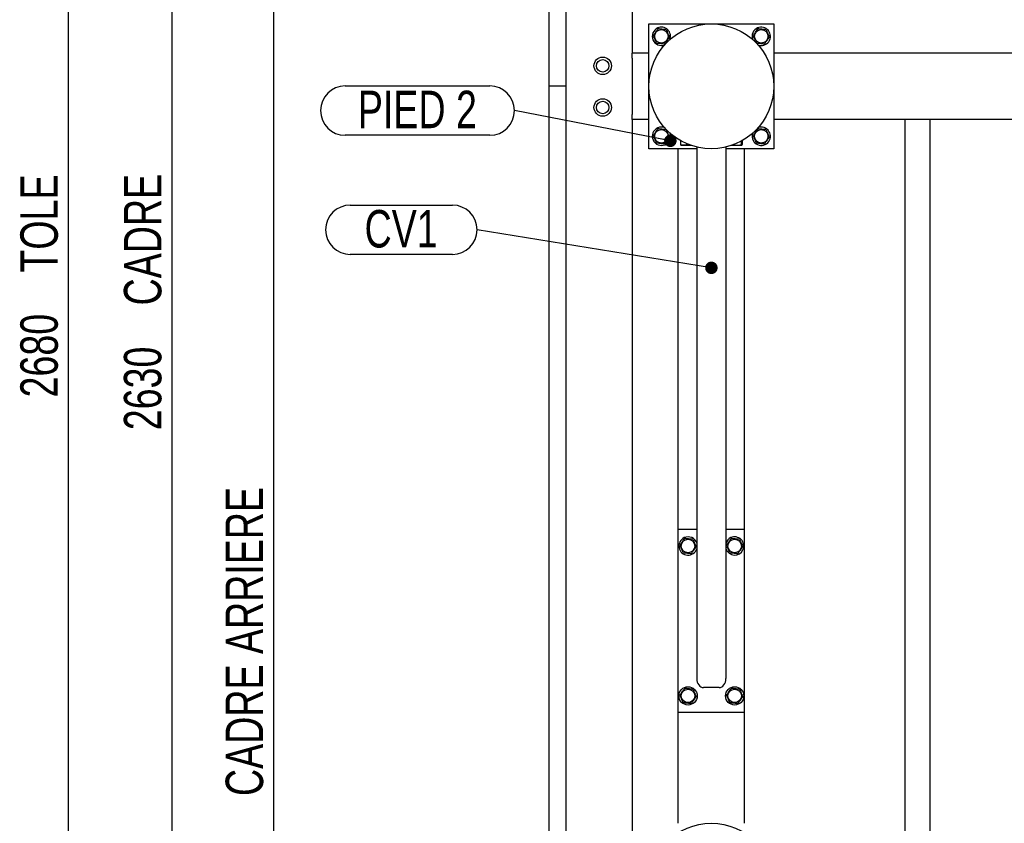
# Model space of a CAD drawing. Header units: millimetres. Extents: x 5 to 589, y 5 to 415.
# Tile 5 of 71: x 285 to 364, y 93 to 158. Entities that reach past the tile are written whole.
import ezdxf

# ---------------------------------------------------------------- set-up
doc = ezdxf.new("R2010")
doc.units = ezdxf.units.MM
doc.layers.add('COTES', color=1, linetype='Continuous')
doc.layers.add('NOTES', color=6, linetype='Continuous')
doc.layers.add('TRAIT-FORT', color=4, linetype='Continuous', lineweight=25)
doc.styles.add('SLDTEXTSTYLE0', font='TXT', dxfattribs={"width": 0.75})
doc.dimstyles.new('SLDDIMSTYLE5', dxfattribs={"dimtxt": 3, "dimasz": 2, "dimexe": 0, "dimexo": 0.0625, "dimgap": 0.75, "dimtad": 1, "dimdec": 0, "dimlfac": 15, "dimrnd": 1e-09, "dimzin": 12, "dimdsep": 46, "dimtxsty": 'SLDTEXTSTYLE0', "dimsah": 1, "dimcen": 0.09, "dimadec": 0, "dimazin": 3, "dimtfac": 1, "dimtdec": 0, "dimtofl": 0, "dimtmove": 0, "dimatfit": 3, "dimfxl": 1, "dimfrac": 2, "dimtolj": 1, "dimtzin": 12, "dimarcsym": 0})
doc.dimstyles.new('SLDDIMSTYLE6', dxfattribs={"dimtxt": 0.18, "dimasz": 1, "dimexe": 0, "dimexo": 0.0625, "dimgap": 0, "dimtad": 0, "dimtih": 1, "dimtoh": 1, "dimdec": 0, "dimrnd": 1e-09, "dimzin": 0, "dimdsep": 46, "dimtxsty": 'Standard', "dimblk1": 'DOT', "dimblk2": 'DOT', "dimsah": 1, "dimcen": 0.09, "dimadec": 0, "dimazin": 0, "dimtfac": 1, "dimtdec": 0, "dimtofl": 0, "dimtmove": 0, "dimatfit": 3, "dimldrblk": 'DOT', "dimfxl": 1, "dimfrac": 2, "dimtolj": 1, "dimtzin": 0, "dimarcsym": 0})

# ---------------------------------------------------------------- blocks, each defined once
blk = doc.blocks.new('_D_39')
at = {"layer": 'COTES', "color": 1, "transparency": 16777216}
for p, q in [((326.559, 224.227), (296.039, 224.227)), ((297.039, 48.894), (297.039, 224.227)), ((327.559, 48.894), (296.039, 48.894))]:
    blk.add_line(p, q, dxfattribs=at)
for points in [[(297.039, 224.227), (296.539, 222.227), (297.539, 222.227)], [(297.039, 48.894), (297.539, 50.894), (296.539, 50.894)]]:
    blk.add_solid(points, dxfattribs=at)
at = {"layer": 'COTES', "color": 1, "transparency": 16777216, "char_height": 3, "attachment_point": 1, "rotation": 90, "style": 'SLDTEXTSTYLE0'}
for s, insert in [('CADRE', (293.172, 134.686)), ('2630', (293.172, 124.694))]:
    blk.add_mtext(s, dxfattribs=dict(at, insert=insert))
blk = doc.blocks.new('_D_41')
at = {"layer": 'COTES', "color": 1, "transparency": 16777216}
for p, q in [((326.226, 226.227), (287.745, 226.227)), ((288.745, 47.561), (288.745, 226.227)), ((326.226, 47.561), (287.745, 47.561))]:
    blk.add_line(p, q, dxfattribs=at)
for points in [[(288.745, 226.227), (288.245, 224.227), (289.245, 224.227)], [(288.745, 47.561), (289.245, 49.561), (288.245, 49.561)]]:
    blk.add_solid(points, dxfattribs=at)
at = {"layer": 'COTES', "color": 1, "transparency": 16777216, "char_height": 3, "attachment_point": 1, "rotation": 90, "style": 'SLDTEXTSTYLE0'}
for s, insert in [('TOLE', (284.877, 137.313)), ('2680', (284.877, 127.321))]:
    blk.add_mtext(s, dxfattribs=dict(at, insert=insert))
blk = doc.blocks.new('_D_47')
at = {"layer": 'COTES', "color": 1, "transparency": 16777216}
for p, q in [((350.692, 162.227), (304.187, 162.227)), ((305.187, 48.894), (305.187, 162.227)), ((327.559, 48.894), (304.187, 48.894))]:
    blk.add_line(p, q, dxfattribs=at)
for points in [[(305.187, 162.227), (304.687, 160.227), (305.687, 160.227)], [(305.187, 48.894), (305.687, 50.894), (304.687, 50.894)]]:
    blk.add_solid(points, dxfattribs=at)
at = {"layer": 'COTES', "color": 1, "transparency": 16777216, "char_height": 3, "attachment_point": 1, "rotation": 90, "style": 'SLDTEXTSTYLE0'}
for s, insert in [('CADRE ARRIERE', (301.32, 95.411)), ('1700', (301.32, 85.419))]:
    blk.add_mtext(s, dxfattribs=dict(at, insert=insert))
blk = doc.blocks.new('SW_NOTE_6')
at = {"layer": 'NOTES', "color": 0}
for p, q in [((-13.556, 1.975), (-1.975, 1.975)), ((-1.975, -1.975), (-13.556, -1.975))]:
    blk.add_line(p, q, dxfattribs=at)
for centre, start, end in [((-13.556, 0), 90, 270), ((-1.975, 0), 270, 90)]:
    blk.add_arc(centre, 1.975, start, end, dxfattribs=at)
at = {"layer": 'NOTES', "color": 0, "insert": (-7.775, 1.595), "char_height": 3, "attachment_point": 2, "style": 'SLDTEXTSTYLE0'}
blk.add_mtext('PIED 2', dxfattribs=at)
blk = doc.blocks.new('_Dot')
at = {"color": 0, "linetype": 'ByBlock', "lineweight": -2}
blk.add_line((-0.5, 0), (-1, 0), dxfattribs=at)
at = {"color": 0, "linetype": 'ByBlock', "const_width": 0.5}
blk.add_lwpolyline([(-0.25, 0, 1), (0.25, 0, 1)], format="xyb", close=True, dxfattribs=at)
blk = doc.blocks.new('SW_NOTE_18')
at = {"layer": 'NOTES', "color": 0}
for p, q in [((-10.15, 1.975), (-1.975, 1.975)), ((-1.975, -1.975), (-10.15, -1.975))]:
    blk.add_line(p, q, dxfattribs=at)
for centre, start, end in [((-10.15, 0), 90, 270), ((-1.975, 0), 270, 90)]:
    blk.add_arc(centre, 1.975, start, end, dxfattribs=at)
at = {"layer": 'NOTES', "color": 0, "insert": (-6.082, 1.58), "char_height": 3, "attachment_point": 2, "style": 'SLDTEXTSTYLE0'}
blk.add_mtext('CV1', dxfattribs=at)

msp = doc.modelspace()

# ---------------------------------------------------------------- linework, layer by layer
at = {"layer": 'TRAIT-FORT', "color": 4, "linetype": 'Continuous', "lineweight": 25}
for p, q in [((327.2255, 152.2272), (327.2255, 159.8939)), ((328.5589, 159.8939), (328.5589, 53.2272)), ((333.8922, 159.8939), (333.8922, 154.8939)), ((335.2255, 147.2272), (335.2255, 157.2272)), ((335.2255, 157.2272), (345.2255, 157.2272)), ((345.2255, 157.2272), (345.2255, 147.2272)), ((335.2255, 154.8939), (333.8922, 154.8939)), ((333.8922, 154.4939), (333.8922, 154.8939)), ((364.7589, 154.8939), (345.2255, 154.8939)), ((333.8922, 154.4939), (333.8922, 149.9606)), ((327.2255, 152.2266), (327.2255, 152.2272)), ((328.5589, 152.2272), (327.2255, 152.2272)), ((327.2255, 47.5606), (327.2255, 152.2266)), ((328.5589, 152.2266), (327.2255, 152.2266)), ((333.8922, 149.5606), (333.8922, 149.9606)), ((335.2255, 149.5606), (333.8922, 149.5606)), ((333.8922, 149.5606), (333.8922, 83.2272)), ((364.7589, 149.5606), (345.2255, 149.5606)), ((355.7589, 83.2272), (355.7589, 149.5606)), ((357.7589, 83.2272), (357.7589, 149.5606)), ((337.7561, 147.8796), (337.7561, 147.5609)), ((337.7878, 147.5128), (337.8205, 147.4939)), ((338.6144, 147.4939), (337.8205, 147.4939)), ((338.278, 147.6221), (338.278, 147.5609)), ((342.6305, 147.4939), (341.8366, 147.4939)), ((342.6141, 147.8347), (342.6141, 147.5609)), ((342.6305, 147.4939), (342.6632, 147.5128)), ((342.6949, 147.8796), (342.6949, 147.5609)), ((339.0589, 147.2272), (335.2255, 147.2272)), ((337.5589, 116.7606), (337.5589, 147.2272)), ((339.0589, 147.3653), (339.0589, 104.8129)), ((341.3922, 147.3653), (341.3922, 104.8129)), ((345.2255, 147.2272), (341.3922, 147.2272)), ((342.8922, 116.7606), (342.8922, 147.2272)), ((339.0589, 116.7606), (337.5589, 116.7606)), ((337.5589, 102.0939), (337.5589, 116.7606)), ((342.8922, 116.7606), (341.3922, 116.7606)), ((342.8922, 102.0939), (342.8922, 116.7606)), ((340.8589, 104.0939), (339.5922, 104.0939)), ((342.8922, 102.0939), (337.5589, 102.0939)), ((337.5589, 93.2272), (337.5589, 102.0939)), ((342.8922, 93.2272), (342.8922, 102.0939))]:
    msp.add_line(p, q, dxfattribs=at)
for centre, radius in [((340.2255, 152.2272), 5), ((336.2255, 156.2272), 0.5383), ((344.2255, 156.2272), 0.5383), ((331.5261, 153.8698), 0.7), ((331.5261, 153.8698), 0.5), ((331.5261, 150.5365), 0.7), ((331.5261, 150.5365), 0.5), ((336.2255, 148.2272), 0.5383), ((344.2255, 148.2272), 0.5383), ((338.3589, 115.4272), 0.5383), ((342.0922, 115.4272), 0.5383), ((338.3589, 103.4272), 0.7333), ((342.0922, 103.4272), 0.7333), ((338.3589, 103.4272), 0.5383), ((342.0922, 103.4272), 0.5383), ((340.2255, 88.2272), 5)]:
    msp.add_circle(centre, radius, dxfattribs=at)
for centre, start, end in [((336.2255, 156.2272), 338.32328, 114.061526), ((344.2255, 156.2272), 249.685587, 114.061526), ((336.2255, 156.2272), 114.061526, 291.816548), ((344.2255, 156.2272), 114.061526, 200.314417), ((336.2255, 148.2272), 114.061526, 23.3589), ((336.2255, 148.2272), 66.530805, 114.061526), ((344.2255, 148.2272), 157.703427, 110.987665), ((338.3589, 115.4272), 114.061526, 342.658557), ((338.3589, 115.4272), 17.341443, 114.061526), ((342.0922, 115.4272), 197.341443, 114.061526), ((342.0922, 115.4272), 114.061526, 162.658557)]:
    msp.add_arc(centre, 0.7333, start, end, dxfattribs=at)
for centre, start_param, end_param in [((339.5922, 104.8129), 4.712389, 6.2831853), ((340.8589, 104.8129), 0, 1.5707963)]:
    msp.add_ellipse(centre, major_axis=(0, -0.719), ratio=0.7417765, start_param=start_param, end_param=end_param, dxfattribs=at)
for points, knots in [([(335.5752, 156.2993), (335.6245, 156.3664), (335.706, 156.4773), (335.8243, 156.6382), (335.9039, 156.7465), (335.9497, 156.8087), (335.9627, 156.8265)], [0, 0, 0, 0, 0.3855495, 0.6376419, 0.8965462, 1, 1, 1, 1]), ([(335.8379, 155.7001), (335.8151, 155.7521), (335.769, 155.8572), (335.7007, 156.013), (335.6354, 156.1619), (335.5954, 156.2532), (335.5752, 156.2993)], [0, 0, 0, 0, 0.2646049, 0.5349477, 0.7653431, 1, 1, 1, 1]), ([(336.6131, 156.7544), (336.5567, 156.7607), (336.4425, 156.7733), (336.2735, 156.7921), (336.1118, 156.81), (336.0127, 156.821), (335.9627, 156.8265)], [0, 0, 0, 0, 0.2646049, 0.5349477, 0.7653431, 1, 1, 1, 1]), ([(336.6131, 156.7544), (336.6359, 156.7024), (336.682, 156.5973), (336.7503, 156.4415), (336.8156, 156.2926), (336.8557, 156.2013), (336.8759, 156.1552)], [0, 0, 0, 0, 0.26460494, 0.53494775, 0.76534313, 1, 1, 1, 1]), ([(343.5752, 156.2993), (343.6245, 156.3664), (343.706, 156.4773), (343.8243, 156.6382), (343.9039, 156.7465), (343.9497, 156.8087), (343.9627, 156.8265)], [0, 0, 0, 0, 0.3855495, 0.6376419, 0.8965462, 1, 1, 1, 1]), ([(343.8379, 155.7001), (343.8151, 155.7521), (343.769, 155.8572), (343.7007, 156.013), (343.6354, 156.1619), (343.5954, 156.2532), (343.5752, 156.2993)], [0, 0, 0, 0, 0.2646049, 0.5349477, 0.7653431, 1, 1, 1, 1]), ([(344.6131, 156.7544), (344.5567, 156.7607), (344.4425, 156.7733), (344.2735, 156.7921), (344.1118, 156.81), (344.0127, 156.821), (343.9627, 156.8265)], [0, 0, 0, 0, 0.2646049, 0.5349477, 0.7653431, 1, 1, 1, 1]), ([(344.6131, 156.7544), (344.6359, 156.7024), (344.682, 156.5973), (344.7503, 156.4415), (344.8156, 156.2926), (344.8557, 156.2013), (344.8759, 156.1552)], [0, 0, 0, 0, 0.26460494, 0.53494775, 0.76534313, 1, 1, 1, 1]), ([(335.8379, 155.7001), (335.8944, 155.6938), (336.0085, 155.6812), (336.1776, 155.6624), (336.3392, 155.6445), (336.4383, 155.6335), (336.4883, 155.628)], [0, 0, 0, 0, 0.2646049, 0.5349477, 0.7653431, 1, 1, 1, 1]), ([(336.4883, 155.628), (336.5376, 155.6951), (336.6192, 155.806), (336.7375, 155.9669), (336.817, 156.0752), (336.8628, 156.1374), (336.8759, 156.1552)], [0, 0, 0, 0, 0.3855495, 0.6376419, 0.8965462, 1, 1, 1, 1]), ([(343.8379, 155.7001), (343.8944, 155.6938), (344.0085, 155.6812), (344.1776, 155.6624), (344.3392, 155.6445), (344.4383, 155.6335), (344.4883, 155.628)], [0, 0, 0, 0, 0.2646049, 0.5349477, 0.7653431, 1, 1, 1, 1]), ([(344.4883, 155.628), (344.5376, 155.6951), (344.6192, 155.806), (344.7375, 155.9669), (344.817, 156.0752), (344.8628, 156.1374), (344.8759, 156.1552)], [0, 0, 0, 0, 0.3855495, 0.6376419, 0.8965462, 1, 1, 1, 1]), ([(335.5752, 148.2993), (335.6245, 148.3664), (335.706, 148.4773), (335.8243, 148.6382), (335.9039, 148.7465), (335.9497, 148.8087), (335.9627, 148.8265)], [0, 0, 0, 0, 0.3855495, 0.6376419, 0.8965462, 1, 1, 1, 1]), ([(335.8379, 147.7001), (335.8151, 147.7521), (335.769, 147.8572), (335.7007, 148.013), (335.6354, 148.1619), (335.5954, 148.2532), (335.5752, 148.2993)], [0, 0, 0, 0, 0.2646049, 0.5349477, 0.7653431, 1, 1, 1, 1]), ([(336.6131, 148.7544), (336.5567, 148.7607), (336.4425, 148.7733), (336.2735, 148.7921), (336.1118, 148.81), (336.0127, 148.821), (335.9627, 148.8265)], [0, 0, 0, 0, 0.2646049, 0.5349477, 0.7653431, 1, 1, 1, 1]), ([(336.6131, 148.7544), (336.6359, 148.7024), (336.682, 148.5973), (336.7503, 148.4415), (336.8156, 148.2926), (336.8557, 148.2013), (336.8759, 148.1552)], [0, 0, 0, 0, 0.26460494, 0.53494775, 0.76534313, 1, 1, 1, 1]), ([(343.5752, 148.2993), (343.6245, 148.3664), (343.706, 148.4773), (343.8243, 148.6382), (343.9039, 148.7465), (343.9497, 148.8087), (343.9627, 148.8265)], [0, 0, 0, 0, 0.3855495, 0.6376419, 0.8965462, 1, 1, 1, 1]), ([(343.8379, 147.7001), (343.8151, 147.7521), (343.769, 147.8572), (343.7007, 148.013), (343.6354, 148.1619), (343.5954, 148.2532), (343.5752, 148.2993)], [0, 0, 0, 0, 0.2646049, 0.5349477, 0.7653431, 1, 1, 1, 1]), ([(344.6131, 148.7544), (344.5567, 148.7607), (344.4425, 148.7733), (344.2735, 148.7921), (344.1118, 148.81), (344.0127, 148.821), (343.9627, 148.8265)], [0, 0, 0, 0, 0.2646049, 0.5349477, 0.7653431, 1, 1, 1, 1]), ([(344.6131, 148.7544), (344.6359, 148.7024), (344.682, 148.5973), (344.7503, 148.4415), (344.8156, 148.2926), (344.8557, 148.2013), (344.8759, 148.1552)], [0, 0, 0, 0, 0.26460494, 0.53494775, 0.76534313, 1, 1, 1, 1]), ([(335.8379, 147.7001), (335.8944, 147.6938), (336.0085, 147.6812), (336.1776, 147.6624), (336.3392, 147.6445), (336.4383, 147.6335), (336.4883, 147.628)], [0, 0, 0, 0, 0.2646049, 0.5349477, 0.7653431, 1, 1, 1, 1]), ([(336.4883, 147.628), (336.5376, 147.6951), (336.6192, 147.806), (336.7375, 147.9669), (336.817, 148.0752), (336.8628, 148.1374), (336.8759, 148.1552)], [0, 0, 0, 0, 0.3855495, 0.6376419, 0.8965462, 1, 1, 1, 1]), ([(337.7561, 147.5609), (337.7664, 147.5369), (337.7769, 147.5123), (337.7876, 147.5132), (337.7879, 147.5132)], [0, 0, 0, 0, 0.9774919, 1, 1, 1, 1]), ([(338.278, 147.5609), (338.2327, 147.5463), (338.1412, 147.5167), (338.0055, 147.5059), (337.8758, 147.5218), (337.7962, 147.5478), (337.7561, 147.5609)], [0, 0, 0, 0, 0.2646049, 0.5349477, 0.7653431, 1, 1, 1, 1]), ([(338.278, 147.5609), (338.3304, 147.5458), (338.436, 147.5155), (338.5452, 147.5122), (338.6003, 147.5106)], [0, 0, 0, 0, 0.49541809, 1, 1, 1, 1]), ([(342.0114, 147.5609), (342.0637, 147.5463), (342.1695, 147.5167), (342.3262, 147.5059), (342.4759, 147.5218), (342.5678, 147.5478), (342.6141, 147.5609)], [0, 0, 0, 0, 0.2646049, 0.5349477, 0.7653431, 1, 1, 1, 1]), ([(342.6141, 147.5609), (342.6244, 147.5406), (342.6414, 147.5071), (342.6661, 147.5103), (342.6827, 147.5335), (342.6922, 147.5548), (342.6949, 147.5609)], [0, 0, 0, 0, 0.3855495, 0.6376419, 0.8965462, 1, 1, 1, 1]), ([(343.8379, 147.7001), (343.8944, 147.6938), (344.0085, 147.6812), (344.1776, 147.6624), (344.3392, 147.6445), (344.4383, 147.6335), (344.4883, 147.628)], [0, 0, 0, 0, 0.2646049, 0.5349477, 0.7653431, 1, 1, 1, 1]), ([(344.4883, 147.628), (344.5376, 147.6951), (344.6192, 147.806), (344.7375, 147.9669), (344.817, 148.0752), (344.8628, 148.1374), (344.8759, 148.1552)], [0, 0, 0, 0, 0.3855495, 0.6376419, 0.8965462, 1, 1, 1, 1]), ([(337.7085, 115.4993), (337.7578, 115.5664), (337.8394, 115.6773), (337.9577, 115.8382), (338.0372, 115.9465), (338.083, 116.0087), (338.0961, 116.0265)], [0, 0, 0, 0, 0.3855495, 0.6376419, 0.8965462, 1, 1, 1, 1]), ([(338.7464, 115.9544), (338.69, 115.9607), (338.5759, 115.9733), (338.4068, 115.9921), (338.2452, 116.01), (338.1461, 116.021), (338.0961, 116.0265)], [0, 0, 0, 0, 0.2646049, 0.5349477, 0.7653431, 1, 1, 1, 1]), ([(338.7464, 115.9544), (338.7692, 115.9024), (338.8153, 115.7973), (338.8837, 115.6415), (338.949, 115.4926), (338.989, 115.4013), (339.0092, 115.3552)], [0, 0, 0, 0, 0.26460494, 0.53494775, 0.76534313, 1, 1, 1, 1]), ([(341.4418, 115.4993), (341.4911, 115.5664), (341.5727, 115.6773), (341.691, 115.8382), (341.7706, 115.9465), (341.8163, 116.0087), (341.8294, 116.0265)], [0, 0, 0, 0, 0.3855495, 0.6376419, 0.8965462, 1, 1, 1, 1]), ([(342.4798, 115.9544), (342.4233, 115.9607), (342.3092, 115.9733), (342.1401, 115.9921), (341.9785, 116.01), (341.8794, 116.021), (341.8294, 116.0265)], [0, 0, 0, 0, 0.2646049, 0.5349477, 0.7653431, 1, 1, 1, 1]), ([(342.4798, 115.9544), (342.5026, 115.9024), (342.5487, 115.7973), (342.617, 115.6415), (342.6823, 115.4926), (342.7223, 115.4013), (342.7425, 115.3552)], [0, 0, 0, 0, 0.26460494, 0.53494775, 0.76534313, 1, 1, 1, 1]), ([(337.9713, 114.9001), (337.9485, 114.9521), (337.9024, 115.0572), (337.834, 115.213), (337.7687, 115.3619), (337.7287, 115.4532), (337.7085, 115.4993)], [0, 0, 0, 0, 0.2646049, 0.5349477, 0.7653431, 1, 1, 1, 1]), ([(338.6216, 114.828), (338.6709, 114.8951), (338.7525, 115.006), (338.8708, 115.1669), (338.9504, 115.2752), (338.9961, 115.3374), (339.0092, 115.3552)], [0, 0, 0, 0, 0.3855495, 0.6376419, 0.8965462, 1, 1, 1, 1]), ([(341.7046, 114.9001), (341.6818, 114.9521), (341.6357, 115.0572), (341.5674, 115.213), (341.5021, 115.3619), (341.462, 115.4532), (341.4418, 115.4993)], [0, 0, 0, 0, 0.2646049, 0.5349477, 0.7653431, 1, 1, 1, 1]), ([(342.355, 114.828), (342.4043, 114.8951), (342.4858, 115.006), (342.6041, 115.1669), (342.6837, 115.2752), (342.7295, 115.3374), (342.7425, 115.3552)], [0, 0, 0, 0, 0.3855495, 0.6376419, 0.8965462, 1, 1, 1, 1]), ([(337.9713, 114.9001), (338.0277, 114.8938), (338.1418, 114.8812), (338.3109, 114.8624), (338.4725, 114.8445), (338.5716, 114.8335), (338.6216, 114.828)], [0, 0, 0, 0, 0.2646049, 0.5349477, 0.7653431, 1, 1, 1, 1]), ([(341.7046, 114.9001), (341.7611, 114.8938), (341.8752, 114.8812), (342.0443, 114.8624), (342.2059, 114.8445), (342.305, 114.8335), (342.355, 114.828)], [0, 0, 0, 0, 0.2646049, 0.5349477, 0.7653431, 1, 1, 1, 1]), ([(337.7085, 103.4993), (337.7578, 103.5664), (337.8394, 103.6773), (337.9577, 103.8382), (338.0372, 103.9465), (338.083, 104.0087), (338.0961, 104.0265)], [0, 0, 0, 0, 0.3855495, 0.6376419, 0.8965462, 1, 1, 1, 1]), ([(337.9713, 102.9001), (337.9485, 102.9521), (337.9024, 103.0572), (337.834, 103.213), (337.7687, 103.3619), (337.7287, 103.4532), (337.7085, 103.4993)], [0, 0, 0, 0, 0.2646049, 0.5349477, 0.7653431, 1, 1, 1, 1]), ([(338.7464, 103.9544), (338.69, 103.9607), (338.5759, 103.9733), (338.4068, 103.9921), (338.2452, 104.01), (338.1461, 104.021), (338.0961, 104.0265)], [0, 0, 0, 0, 0.2646049, 0.5349477, 0.7653431, 1, 1, 1, 1]), ([(338.6216, 102.828), (338.6709, 102.8951), (338.7525, 103.006), (338.8708, 103.1669), (338.9504, 103.2752), (338.9961, 103.3374), (339.0092, 103.3552)], [0, 0, 0, 0, 0.3855495, 0.6376419, 0.8965462, 1, 1, 1, 1]), ([(338.7464, 103.9544), (338.7692, 103.9024), (338.8153, 103.7973), (338.8837, 103.6415), (338.949, 103.4926), (338.989, 103.4013), (339.0092, 103.3552)], [0, 0, 0, 0, 0.26460494, 0.53494775, 0.76534313, 1, 1, 1, 1]), ([(341.4418, 103.4993), (341.4911, 103.5664), (341.5727, 103.6773), (341.691, 103.8382), (341.7706, 103.9465), (341.8163, 104.0087), (341.8294, 104.0265)], [0, 0, 0, 0, 0.3855495, 0.6376419, 0.8965462, 1, 1, 1, 1]), ([(341.7046, 102.9001), (341.6818, 102.9521), (341.6357, 103.0572), (341.5674, 103.213), (341.5021, 103.3619), (341.462, 103.4532), (341.4418, 103.4993)], [0, 0, 0, 0, 0.2646049, 0.5349477, 0.7653431, 1, 1, 1, 1]), ([(342.4798, 103.9544), (342.4233, 103.9607), (342.3092, 103.9733), (342.1401, 103.9921), (341.9785, 104.01), (341.8794, 104.021), (341.8294, 104.0265)], [0, 0, 0, 0, 0.2646049, 0.5349477, 0.7653431, 1, 1, 1, 1]), ([(342.355, 102.828), (342.4043, 102.8951), (342.4858, 103.006), (342.6041, 103.1669), (342.6837, 103.2752), (342.7295, 103.3374), (342.7425, 103.3552)], [0, 0, 0, 0, 0.3855495, 0.6376419, 0.8965462, 1, 1, 1, 1]), ([(342.4798, 103.9544), (342.5026, 103.9024), (342.5487, 103.7973), (342.617, 103.6415), (342.6823, 103.4926), (342.7223, 103.4013), (342.7425, 103.3552)], [0, 0, 0, 0, 0.26460494, 0.53494775, 0.76534313, 1, 1, 1, 1]), ([(337.9713, 102.9001), (338.0277, 102.8938), (338.1418, 102.8812), (338.3109, 102.8624), (338.4725, 102.8445), (338.5716, 102.8335), (338.6216, 102.828)], [0, 0, 0, 0, 0.2646049, 0.5349477, 0.7653431, 1, 1, 1, 1]), ([(341.7046, 102.9001), (341.7611, 102.8938), (341.8752, 102.8812), (342.0443, 102.8624), (342.2059, 102.8445), (342.305, 102.8335), (342.355, 102.828)], [0, 0, 0, 0, 0.2646049, 0.5349477, 0.7653431, 1, 1, 1, 1])]:
    msp.add_open_spline(points, degree=3, knots=knots, dxfattribs=at)

# ---------------------------------------------------------------- block references
at = {"layer": 'NOTES', "color": 211}
for name, p in [('SW_NOTE_6', (324.455, 150.2812)), ('SW_NOTE_18', (321.4578, 140.7444))]:
    msp.add_blockref(name, p, dxfattribs=at)

# ---------------------------------------------------------------- dimensions: what is measured, and where the dimension line sits
at = {"layer": 'COTES', "color": 1}
for base, p1, p2, text, picture, middle in [((288.7447, 226.2272), (327.2255, 47.5606), (327.2255, 226.2272), '<> TOLE', '_D_41', (288.7447, 136.8939)), ((297.0394, 224.2272), (328.5589, 48.8939), (327.5589, 224.2272), '<> CADRE', '_D_39', (297.0394, 136.5606)), ((305.1871, 162.2272), (328.5589, 48.8939), (351.6922, 162.2272), '<> CADRE ARRIERE', '_D_47', (305.1871, 105.5606))]:
    dim = msp.add_linear_dim(base=base, p1=p1, p2=p2, angle=90, text=text, dimstyle='SLDDIMSTYLE5', dxfattribs=at)
    dim.commit()
    dim.dimension.update_dxf_attribs({"geometry": picture, "text_midpoint": middle, "dimtype": 160})

# ---------------------------------------------------------------- leaders
at = {"layer": 'NOTES', "color": 211}
for points in [[(336.9442, 147.8645), (324.455, 150.2812)], [(340.2306, 137.696), (321.4578, 140.7444)]]:
    msp.add_leader(points, dimstyle='SLDDIMSTYLE6', dxfattribs=at)

doc.saveas('drawing.dxf')
